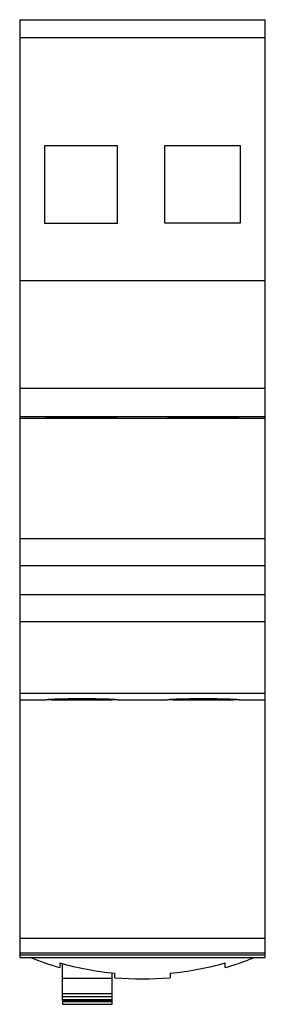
# Model space of a CAD drawing. Header units: millimetres. Extents: x 20.6 to 38.4, y 6.2 to 77.5.
import ezdxf

# ---------------------------------------------------------------- set-up
doc = ezdxf.new("R2010")
doc.units = ezdxf.units.MM
doc.header["$LTSCALE"] = 5.427335
doc.layers.get('0').update_dxf_attribs({"linetype": 'CONTINUOUS'})

msp = doc.modelspace()

# ---------------------------------------------------------------- linework, layer by layer
at = {"color": 7, "linetype": 'Continuous'}
for p, q in [((20.637, 77.502), (20.637, 9.558)), ((20.637, 77.502), (38.437, 77.502)), ((38.437, 9.558), (38.437, 77.502)), ((20.637, 76.215), (38.437, 76.215)), ((22.437, 68.358), (22.437, 62.767)), ((27.737, 68.358), (22.437, 68.358)), ((27.737, 62.767), (27.737, 68.358)), ((31.137, 68.37), (31.137, 62.779)), ((36.637, 68.37), (31.137, 68.37)), ((36.637, 62.779), (36.637, 68.37)), ((31.137, 62.779), (36.637, 62.779)), ((22.437, 62.767), (27.737, 62.767)), ((20.637, 58.6), (38.437, 58.6)), ((20.637, 50.805), (38.437, 50.805)), ((20.637, 48.749), (38.437, 48.749)), ((22.537, 48.602), (20.637, 48.602)), ((31.337, 48.602), (27.737, 48.602)), ((38.437, 48.602), (36.537, 48.602)), ((20.637, 39.902), (38.437, 39.902)), ((20.637, 37.952), (38.437, 37.952)), ((20.637, 35.852), (38.437, 35.852)), ((20.637, 33.902), (38.437, 33.902)), ((20.637, 28.701), (38.437, 28.701)), ((22.537, 28.202), (20.637, 28.202)), ((31.337, 28.202), (27.737, 28.202)), ((38.437, 28.202), (36.537, 28.202)), ((20.637, 10.949), (38.437, 10.949)), ((38.437, 9.858), (20.637, 9.858)), ((20.637, 9.758), (38.437, 9.758)), ((20.637, 9.558), (38.437, 9.558)), ((23.537, 9.171), (23.537, 8.836)), ((23.737, 6.471), (23.737, 9.116)), ((35.538, 8.836), (35.538, 9.171)), ((23.737, 8.051), (27.337, 8.051)), ((27.337, 6.165), (27.337, 8.437)), ((27.537, 8.093), (27.537, 8.417)), ((31.537, 8.417), (31.537, 8.093)), ((27.337, 6.922), (23.737, 6.922)), ((23.737, 6.738), (27.337, 6.738)), ((23.737, 6.523), (27.337, 6.523)), ((23.737, 6.47), (27.337, 6.47)), ((23.737, 6.41), (23.737, 6.165)), ((23.737, 6.362), (27.337, 6.362)), ((23.737, 6.164), (27.337, 6.164))]:
    msp.add_line(p, q, dxfattribs=at)
for radius, start, end in [(22, 248.33184, 254.17338), (22, 285.82719, 291.66306), (21.678, 253.93201, 264.70639), (21.678, 275.29359, 286.06856), (22, 264.78408, 275.21591)]:
    msp.add_arc((29.537, 30.002), radius, start, end, dxfattribs=at)
for points, knots in [([(22.537, 48.631), (22.537, 48.633), (22.543, 48.635), (22.551, 48.637), (22.568, 48.64), (22.589, 48.643), (22.617, 48.646), (22.651, 48.649), (22.691, 48.653), (22.756, 48.657), (22.852, 48.663), (22.982, 48.67), (23.134, 48.676), (23.305, 48.682), (23.493, 48.688), (23.697, 48.694), (23.915, 48.699), (24.228, 48.704), (24.637, 48.709), (25.137, 48.711), (25.638, 48.709), (26.047, 48.704), (26.359, 48.699), (26.577, 48.694), (26.782, 48.688), (26.97, 48.682), (27.141, 48.676), (27.292, 48.67), (27.423, 48.663), (27.518, 48.657), (27.583, 48.653), (27.623, 48.649), (27.657, 48.646), (27.685, 48.643), (27.707, 48.64), (27.723, 48.637), (27.732, 48.635), (27.737, 48.633), (27.737, 48.631)], [0, 0, 0, 0, 0.000796, 0.002681, 0.005734, 0.009961, 0.015361, 0.021926, 0.029641, 0.038484, 0.059467, 0.084689, 0.113905, 0.146827, 0.183153, 0.222523, 0.264563, 0.308874, 0.402566, 0.500004, 0.597443, 0.691134, 0.735444, 0.777483, 0.816853, 0.853179, 0.8861, 0.915314, 0.940536, 0.961517, 0.97036, 0.978075, 0.98464, 0.990039, 0.994266, 0.997319, 0.999204, 1, 1, 1, 1]), ([(27.737, 48.631), (27.737, 48.63), (27.732, 48.628), (27.723, 48.626), (27.707, 48.624), (27.685, 48.622), (27.657, 48.62), (27.623, 48.618), (27.583, 48.616), (27.518, 48.614), (27.423, 48.611), (27.292, 48.609), (27.141, 48.607), (26.97, 48.606), (26.782, 48.605), (26.577, 48.604), (26.359, 48.603), (26.047, 48.603), (25.638, 48.603), (25.137, 48.602), (24.637, 48.603), (24.228, 48.603), (23.916, 48.603), (23.697, 48.604), (23.493, 48.605), (23.305, 48.606), (23.134, 48.607), (22.982, 48.609), (22.852, 48.611), (22.756, 48.614), (22.691, 48.616), (22.651, 48.618), (22.617, 48.62), (22.589, 48.622), (22.568, 48.624), (22.551, 48.626), (22.543, 48.628), (22.537, 48.63), (22.537, 48.631)], [0, 0, 0, 0, 0.000781, 0.002648, 0.005683, 0.009894, 0.015278, 0.021828, 0.029531, 0.038363, 0.059329, 0.084541, 0.113755, 0.146681, 0.183016, 0.222401, 0.264458, 0.308788, 0.402522, 0.500005, 0.597487, 0.69122, 0.73555, 0.777606, 0.81699, 0.853325, 0.88625, 0.915462, 0.940674, 0.961639, 0.970471, 0.978172, 0.984723, 0.990106, 0.994317, 0.997352, 0.999219, 1, 1, 1, 1]), ([(31.337, 48.631), (31.337, 48.633), (31.343, 48.635), (31.351, 48.637), (31.368, 48.64), (31.389, 48.643), (31.417, 48.646), (31.451, 48.649), (31.491, 48.653), (31.556, 48.657), (31.652, 48.663), (31.782, 48.67), (31.934, 48.676), (32.105, 48.682), (32.293, 48.688), (32.497, 48.694), (32.715, 48.699), (33.028, 48.704), (33.437, 48.709), (33.937, 48.711), (34.438, 48.709), (34.847, 48.704), (35.159, 48.699), (35.377, 48.694), (35.582, 48.688), (35.77, 48.682), (35.941, 48.676), (36.092, 48.67), (36.223, 48.663), (36.318, 48.657), (36.383, 48.653), (36.423, 48.649), (36.457, 48.646), (36.485, 48.643), (36.507, 48.64), (36.523, 48.637), (36.532, 48.635), (36.537, 48.633), (36.537, 48.631)], [0, 0, 0, 0, 0.000796, 0.002681, 0.005734, 0.009961, 0.015361, 0.021926, 0.029641, 0.038484, 0.059467, 0.084689, 0.113905, 0.146827, 0.183153, 0.222523, 0.264563, 0.308874, 0.402566, 0.500004, 0.597443, 0.691134, 0.735444, 0.777483, 0.816853, 0.853179, 0.8861, 0.915314, 0.940536, 0.961517, 0.97036, 0.978075, 0.98464, 0.990039, 0.994266, 0.997319, 0.999204, 1, 1, 1, 1]), ([(36.537, 48.631), (36.537, 48.63), (36.532, 48.628), (36.523, 48.626), (36.507, 48.624), (36.485, 48.622), (36.457, 48.62), (36.423, 48.618), (36.383, 48.616), (36.318, 48.614), (36.223, 48.611), (36.092, 48.609), (35.941, 48.607), (35.77, 48.606), (35.582, 48.605), (35.377, 48.604), (35.159, 48.603), (34.847, 48.603), (34.438, 48.603), (33.937, 48.602), (33.437, 48.603), (33.028, 48.603), (32.716, 48.603), (32.497, 48.604), (32.293, 48.605), (32.105, 48.606), (31.934, 48.607), (31.782, 48.609), (31.652, 48.611), (31.556, 48.614), (31.491, 48.616), (31.451, 48.618), (31.417, 48.62), (31.389, 48.622), (31.368, 48.624), (31.351, 48.626), (31.343, 48.628), (31.337, 48.63), (31.337, 48.631)], [0, 0, 0, 0, 0.000781, 0.002648, 0.005683, 0.009894, 0.015278, 0.021828, 0.029531, 0.038363, 0.059329, 0.084541, 0.113755, 0.146681, 0.183016, 0.222401, 0.264458, 0.308788, 0.402522, 0.500005, 0.597487, 0.69122, 0.73555, 0.777606, 0.81699, 0.853325, 0.88625, 0.915462, 0.940674, 0.961639, 0.970471, 0.978172, 0.984723, 0.990106, 0.994317, 0.997352, 0.999219, 1, 1, 1, 1]), ([(22.537, 28.236), (22.537, 28.237), (22.543, 28.24), (22.551, 28.242), (22.568, 28.245), (22.589, 28.248), (22.617, 28.251), (22.651, 28.255), (22.691, 28.258), (22.756, 28.263), (22.852, 28.269), (22.982, 28.276), (23.134, 28.283), (23.305, 28.289), (23.493, 28.296), (23.697, 28.301), (23.915, 28.306), (24.228, 28.312), (24.637, 28.317), (25.137, 28.319), (25.638, 28.317), (26.047, 28.312), (26.359, 28.306), (26.577, 28.301), (26.782, 28.296), (26.97, 28.289), (27.141, 28.283), (27.292, 28.276), (27.423, 28.269), (27.518, 28.263), (27.583, 28.258), (27.623, 28.255), (27.657, 28.251), (27.685, 28.248), (27.707, 28.245), (27.723, 28.242), (27.732, 28.24), (27.737, 28.237), (27.737, 28.236)], [0, 0, 0, 0, 0.00082, 0.002716, 0.005775, 0.010006, 0.015409, 0.021976, 0.029693, 0.038537, 0.05952, 0.084741, 0.113955, 0.146873, 0.183195, 0.222561, 0.264595, 0.3089, 0.40258, 0.500006, 0.597431, 0.691109, 0.735414, 0.777447, 0.816812, 0.853133, 0.88605, 0.915262, 0.940483, 0.961465, 0.970308, 0.978025, 0.984592, 0.989994, 0.994225, 0.997284, 0.99918, 1, 1, 1, 1]), ([(27.737, 28.236), (27.737, 28.234), (27.732, 28.232), (27.723, 28.23), (27.707, 28.227), (27.685, 28.225), (27.657, 28.223), (27.623, 28.221), (27.583, 28.219), (27.518, 28.216), (27.423, 28.214), (27.292, 28.211), (27.141, 28.209), (26.97, 28.207), (26.782, 28.206), (26.577, 28.205), (26.359, 28.204), (26.047, 28.203), (25.638, 28.203), (25.137, 28.203), (24.637, 28.203), (24.228, 28.203), (23.916, 28.204), (23.697, 28.205), (23.493, 28.206), (23.305, 28.207), (23.134, 28.209), (22.982, 28.211), (22.852, 28.214), (22.756, 28.216), (22.691, 28.219), (22.651, 28.221), (22.617, 28.223), (22.589, 28.225), (22.568, 28.227), (22.551, 28.23), (22.543, 28.232), (22.537, 28.234), (22.537, 28.236)], [0, 0, 0, 0, 0.000804, 0.002681, 0.005721, 0.009934, 0.015319, 0.021871, 0.029573, 0.038405, 0.059369, 0.084579, 0.113788, 0.146709, 0.183041, 0.22242, 0.264472, 0.308796, 0.40252, 0.499992, 0.597465, 0.691191, 0.735517, 0.777571, 0.816952, 0.853285, 0.886208, 0.915418, 0.940628, 0.961593, 0.970425, 0.978128, 0.98468, 0.990065, 0.994279, 0.997319, 0.999196, 1, 1, 1, 1]), ([(31.337, 28.236), (31.337, 28.237), (31.343, 28.24), (31.351, 28.242), (31.368, 28.245), (31.389, 28.248), (31.417, 28.251), (31.451, 28.255), (31.491, 28.258), (31.556, 28.263), (31.652, 28.269), (31.782, 28.276), (31.934, 28.283), (32.105, 28.289), (32.293, 28.296), (32.497, 28.301), (32.715, 28.306), (33.028, 28.312), (33.437, 28.317), (33.937, 28.319), (34.438, 28.317), (34.847, 28.312), (35.159, 28.306), (35.377, 28.301), (35.582, 28.296), (35.77, 28.289), (35.941, 28.283), (36.092, 28.276), (36.223, 28.269), (36.318, 28.263), (36.383, 28.258), (36.423, 28.255), (36.457, 28.251), (36.485, 28.248), (36.507, 28.245), (36.523, 28.242), (36.532, 28.24), (36.537, 28.237), (36.537, 28.236)], [0, 0, 0, 0, 0.00082, 0.002716, 0.005775, 0.010006, 0.015409, 0.021976, 0.029693, 0.038537, 0.05952, 0.084741, 0.113955, 0.146873, 0.183195, 0.222561, 0.264595, 0.3089, 0.40258, 0.500006, 0.597431, 0.691109, 0.735414, 0.777447, 0.816812, 0.853133, 0.88605, 0.915262, 0.940483, 0.961465, 0.970308, 0.978025, 0.984592, 0.989994, 0.994225, 0.997284, 0.99918, 1, 1, 1, 1]), ([(36.537, 28.236), (36.537, 28.234), (36.532, 28.232), (36.523, 28.23), (36.507, 28.227), (36.485, 28.225), (36.457, 28.223), (36.423, 28.221), (36.383, 28.219), (36.318, 28.216), (36.223, 28.214), (36.092, 28.211), (35.941, 28.209), (35.77, 28.207), (35.582, 28.206), (35.377, 28.205), (35.159, 28.204), (34.847, 28.203), (34.438, 28.203), (33.937, 28.203), (33.437, 28.203), (33.028, 28.203), (32.716, 28.204), (32.497, 28.205), (32.293, 28.206), (32.105, 28.207), (31.934, 28.209), (31.782, 28.211), (31.652, 28.214), (31.556, 28.216), (31.491, 28.219), (31.451, 28.221), (31.417, 28.223), (31.389, 28.225), (31.368, 28.227), (31.351, 28.23), (31.343, 28.232), (31.337, 28.234), (31.337, 28.236)], [0, 0, 0, 0, 0.000804, 0.002681, 0.005721, 0.009934, 0.015319, 0.021871, 0.029573, 0.038405, 0.059369, 0.084579, 0.113788, 0.146709, 0.183041, 0.22242, 0.264472, 0.308796, 0.40252, 0.499992, 0.597465, 0.691191, 0.735517, 0.777571, 0.816952, 0.853285, 0.886208, 0.915418, 0.940628, 0.961593, 0.970425, 0.978128, 0.98468, 0.990065, 0.994279, 0.997319, 0.999196, 1, 1, 1, 1])]:
    msp.add_open_spline(points, degree=3, knots=knots, dxfattribs=at)

doc.saveas('drawing.dxf')
